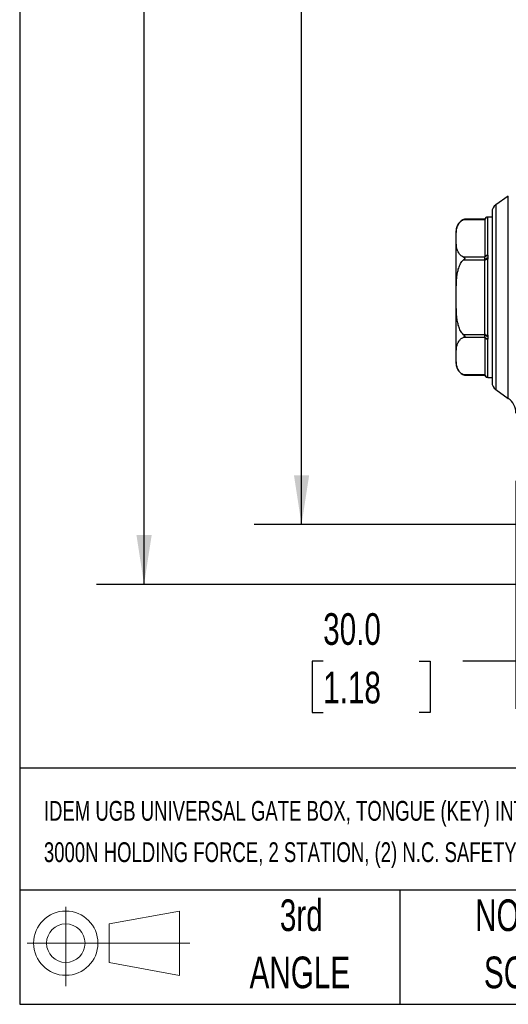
# Model space of a CAD drawing. Header units: millimetres. Extents: x 19 to 819, y 19 to 629.
# Tile 1 of 43: x 19 to 117, y 19 to 217. Entities that reach past the tile are written whole.
import ezdxf

# ---------------------------------------------------------------- set-up
doc = ezdxf.new("R2010")
doc.units = ezdxf.units.MM
doc.header["$LTSCALE"] = 3
doc.layers.add('DIMENSIONS', color=140, linetype='Continuous', lineweight=25)
doc.layers.add('TEXT', color=140, linetype='Continuous', lineweight=25)
doc.styles.add('SLDTEXTSTYLE0', font='TXT', dxfattribs={"width": 0.7})
doc.dimstyles.new('SLDDIMSTYLE0', dxfattribs={"dimtxt": 6.474023, "dimasz": 9.906, "dimexe": 0, "dimexo": 0.0625, "dimgap": 1.618506, "dimtad": 0, "dimtih": 1, "dimtoh": 1, "dimlfac": 0.833333, "dimrnd": 1e-09, "dimzin": 4, "dimdsep": 46, "dimtxsty": 'SLDTEXTSTYLE0', "dimsah": 1, "dimcen": 0.09, "dimadec": 0, "dimazin": 1, "dimtfac": 1, "dimtofl": 0, "dimtmove": 0, "dimatfit": 3, "dimfxl": 0, "dimfrac": 2, "dimtolj": 1, "dimtzin": 12, "dimarcsym": 0})
doc.dimstyles.new('SLDDIMSTYLE2', dxfattribs={"dimtxt": 6.474023, "dimasz": 9.906, "dimexe": 0, "dimexo": 0.0625, "dimgap": 1.618506, "dimtad": 0, "dimtih": 1, "dimtoh": 1, "dimlfac": 0.833333, "dimrnd": 1e-09, "dimzin": 12, "dimdsep": 46, "dimtxsty": 'SLDTEXTSTYLE0', "dimsah": 1, "dimcen": 0.09, "dimadec": 0, "dimazin": 3, "dimtfac": 1, "dimtofl": 0, "dimtmove": 0, "dimatfit": 3, "dimfxl": 0, "dimfrac": 2, "dimtolj": 1, "dimtzin": 12, "dimarcsym": 0})

# ---------------------------------------------------------------- blocks, each defined once
blk = doc.blocks.new('Block11')
at = {"color": 7, "linetype": 'Continuous', "lineweight": 18}
for p, q in [((7.77, 15.93), (7.77, 0)), ((16.44, 12.5), (30.53, 15.1)), ((30.53, 15.1), (30.53, 2.19)), ((16.44, 4.79), (16.44, 12.5)), ((0, 8.65), (32.62, 8.65)), ((16.44, 4.79), (30.53, 2.19))]:
    blk.add_line(p, q, dxfattribs=at)
for radius in [6.45, 3.86]:
    blk.add_circle((7.77, 8.65), radius, dxfattribs=at)
blk = doc.blocks.new('Block12')
at = {"color": 7, "linetype": 'Continuous'}
blk.add_blockref('Block11', (0, 0), dxfattribs=at)
blk = doc.blocks.new('_D')
at = {"layer": 'DIMENSIONS'}
for p, q in [((154.5, 140.51), (154.5, 78.33)), ((118.5, 124.06), (118.5, 78.33)), ((79.87, 87.85), (77.69, 87.85)), ((77.69, 87.85), (77.69, 77.57)), ((99.1, 87.85), (101.28, 87.85)), ((101.28, 87.85), (101.28, 77.57)), ((118.5, 87.85), (107.88, 87.85)), ((154.5, 87.85), (118.5, 87.85)), ((77.69, 77.57), (79.87, 77.57)), ((101.28, 77.57), (99.1, 77.57))]:
    blk.add_line(p, q, dxfattribs=at)
for points in [[(118.5, 87.85), (128.41, 86.33), (128.41, 89.38)], [(154.5, 87.85), (144.6, 89.38), (144.6, 86.33)]]:
    blk.add_solid(points, dxfattribs=at)
at = {"layer": 'DIMENSIONS', "char_height": 6.35, "attachment_point": 1, "style": 'SLDTEXTSTYLE0'}
for s, insert in [('30.0', (79.87, 97.49)), ('1.18', (79.87, 85.75))]:
    blk.add_mtext(s, dxfattribs=dict(at, insert=insert))
blk = doc.blocks.new('_D_3')
at = {"layer": 'DIMENSIONS'}
for p, q in [((117.09, 349.27), (66.01, 349.27)), ((75.53, 349.27), (75.53, 244.63)), ((65.92, 232.89), (63.74, 232.89)), ((63.74, 232.89), (63.74, 222.6)), ((85.15, 232.89), (87.33, 232.89)), ((87.33, 232.89), (87.33, 222.6)), ((63.74, 222.6), (65.92, 222.6)), ((87.33, 222.6), (85.15, 222.6)), ((75.53, 115.27), (75.53, 221.16)), ((120.69, 115.27), (66.01, 115.27))]:
    blk.add_line(p, q, dxfattribs=at)
for points in [[(75.53, 349.27), (74.01, 339.36), (77.06, 339.36)], [(75.53, 115.27), (77.06, 125.17), (74.01, 125.17)]]:
    blk.add_solid(points, dxfattribs=at)
at = {"layer": 'DIMENSIONS', "char_height": 6.35, "attachment_point": 1, "style": 'SLDTEXTSTYLE0'}
for s, insert in [('195.0', (63.22, 242.53)), ('7.68', (65.92, 230.79))]:
    blk.add_mtext(s, dxfattribs=dict(at, insert=insert))
blk = doc.blocks.new('_D_4')
at = {"layer": 'DIMENSIONS'}
for p, q in [((151.61, 351.07), (34.45, 351.07)), ((43.97, 351.07), (43.97, 244.63)), ((34.35, 232.89), (32.18, 232.89)), ((32.18, 232.89), (32.18, 222.6)), ((53.59, 232.89), (55.76, 232.89)), ((55.76, 232.89), (55.76, 222.6)), ((32.18, 222.6), (34.35, 222.6)), ((55.76, 222.6), (53.59, 222.6)), ((43.97, 103.27), (43.97, 221.16)), ((158.36, 103.27), (34.45, 103.27))]:
    blk.add_line(p, q, dxfattribs=at)
for points in [[(43.97, 351.07), (42.45, 341.16), (45.5, 341.16)], [(43.97, 103.27), (45.5, 113.17), (42.45, 113.17)]]:
    blk.add_solid(points, dxfattribs=at)
at = {"layer": 'DIMENSIONS', "char_height": 6.35, "attachment_point": 1, "style": 'SLDTEXTSTYLE0'}
for s, insert in [('206.5', (31.66, 242.53)), ('8.13', (34.35, 230.79))]:
    blk.add_mtext(s, dxfattribs=dict(at, insert=insert))

msp = doc.modelspace()

# ---------------------------------------------------------------- linework, layer by layer
for p, q in [((116.966135, 181.153896), (114.468822, 179.405259)), ((116.966135, 140.581716), (116.966135, 181.153896)), ((114.468822, 179.405259), (114.468822, 142.330353)), ((108.013289, 176.421622), (112.261259, 176.421622)), ((112.26133, 176.502007), (108.240259, 176.502007)), ((113.701259, 176.947806), (112.841106, 176.947806)), ((112.861259, 169.299156), (112.861259, 176.94135)), ((112.261259, 168.904522), (108.013289, 168.904522)), ((108.013289, 168.384907), (112.261259, 168.384907)), ((112.261259, 168.984553), (112.261259, 168.904522)), ((112.261259, 168.384907), (112.261259, 168.224843)), ((112.861259, 153.225612), (112.861259, 168.51)), ((112.261259, 153.350706), (108.013289, 153.350706)), ((108.013289, 152.83109), (112.261259, 152.83109)), ((112.261259, 153.510769), (112.261259, 153.350706)), ((112.261259, 152.83109), (112.261259, 152.751059)), ((112.861259, 144.794262), (112.861259, 152.436456)), ((112.261259, 145.31399), (108.013289, 145.31399)), ((108.240259, 145.233605), (112.261259, 145.233605)), ((112.841106, 144.787806), (113.701259, 144.787806)), ((114.468822, 142.330353), (116.966135, 140.581716))]:
    msp.add_line(p, q)
at = {"flags": 128}
for points in [[(112.261259, 168.984553), (112.272788, 169.045929), (112.306932, 169.104946), (112.362378, 169.159337), (112.436995, 169.207011), (112.527917, 169.246136), (112.631649, 169.275208), (112.744205, 169.293111), (112.861259, 169.299156)], [(112.261259, 168.224843), (112.272788, 168.280475), (112.306932, 168.333968), (112.362378, 168.383268), (112.436995, 168.42648), (112.527917, 168.461942), (112.631649, 168.488294), (112.744205, 168.504521), (112.861259, 168.51)], [(112.261259, 153.510769), (112.272788, 153.455137), (112.306932, 153.401644), (112.362378, 153.352344), (112.436995, 153.309132), (112.527917, 153.27367), (112.631649, 153.247318), (112.744205, 153.231091), (112.861259, 153.225612)], [(112.861259, 152.436456), (112.744205, 152.442501), (112.631649, 152.460404), (112.527917, 152.489476), (112.436995, 152.528601), (112.362378, 152.576275), (112.306932, 152.630666), (112.272788, 152.689683), (112.261259, 152.751059)]]:
    msp.add_lwpolyline(points, dxfattribs=at)
for centre, radius, start, end in [((115.501259, 177.930785), 1.8, 125, 180), ((108.901259, 174.194827), 2.4, 105.98686393, 180), ((112.856271, 176.345781), 0.599825, 90.13876998, 172.73612258), ((112.861139, 176.34147), 0.59988, 89.98849777, 179.98849315), ((112.726, 168.592263), 0.559901, 76.69860553, 146.10282084), ((112.80353, 168.030474), 0.647827, 85.45914035, 146.8309999), ((112.80353, 153.705138), 0.647827, 213.1690001, 274.54085965), ((112.726, 153.143349), 0.559901, 213.89717916, 283.30139447), ((108.901259, 147.540785), 2.4, 180, 254.01313607), ((112.861139, 145.394142), 0.59988, 180.01150685, 270.01150223), ((112.856271, 145.389831), 0.599825, 187.26387742, 269.86123002), ((115.501259, 143.804827), 1.8, 180, 235), ((114.901259, 137.632768), 3.6, 0, 55)]:
    msp.add_arc(centre, radius, start, end)
for points, knots in [([(113.701259, 177.930785), (113.701259, 177.930785), (113.701259, 176.132993), (113.701259, 169.733316), (113.701259, 165.393061), (113.701259, 156.342551), (113.701259, 152.002296), (113.701259, 145.602619), (113.701259, 143.804827), (113.701259, 143.804827)], [0, 0, 0, 0, 0.25, 0.25, 0.5, 0.5, 0.75, 0.75, 1, 1, 1, 1]), ([(108.013289, 168.904522), (107.754846, 169.011023), (107.561114, 169.144171), (107.23944, 169.434566), (107.11904, 169.587143), (106.923148, 169.900491), (106.848347, 170.062172), (106.730689, 170.385208), (106.68748, 170.547188), (106.586851, 171.033987), (106.557534, 171.359638), (106.523587, 172.011669), (106.519192, 172.338056), (106.519227, 172.991093), (106.523662, 173.317853), (106.557826, 173.970174), (106.587336, 174.295875), (106.688321, 174.782326), (106.731659, 174.944118), (106.849479, 175.26655), (106.924095, 175.427436), (107.119967, 175.740213), (107.242347, 175.894412), (107.480924, 176.109475), (107.569422, 176.178275), (107.771292, 176.307868), (107.885239, 176.368854), (108.013289, 176.421622)], [0, 0, 0, 0, 0.0625, 0.0625, 0.125, 0.125, 0.1875, 0.1875, 0.25, 0.25, 0.375, 0.375, 0.5, 0.5, 0.625, 0.625, 0.75, 0.75, 0.8125, 0.8125, 0.875, 0.875, 0.9375, 0.9375, 0.96875, 0.96875, 1, 1, 1, 1]), ([(108.240259, 176.502007), (108.240259, 176.502007), (108.201383, 176.490526), (108.114382, 176.461101), (108.064702, 176.442809), (108.013289, 176.421622)], [0, 0, 0, 0, 0.5, 0.5, 1, 1, 1, 1]), ([(112.841106, 176.947806), (112.776878, 176.941806), (112.64481, 176.92947), (112.466938, 176.829999), (112.326529, 176.682501), (112.281758, 176.557849), (112.259999, 176.497268)], [0, 0, 0, 0, 0.2433374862, 0.5003529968, 0.7571737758, 1, 1, 1, 1]), ([(112.261259, 176.421622), (112.261354, 176.444564), (112.26155, 176.492367), (112.261404, 176.495311), (112.261328, 176.496843)], [0, 0, 0, 0, 0.4799332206, 1, 1, 1, 1]), ([(112.261259, 176.341591), (112.261259, 176.301853), (112.261259, 176.222372), (112.261259, 175.807864), (112.261259, 175.177888), (112.261259, 174.309406), (112.261259, 173.228277), (112.261259, 171.602685), (112.261259, 170.08672), (112.261259, 169.10116)], [0, 0, 0, 0, 0.124314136, 0.2486484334, 0.3768796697, 0.5051515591, 0.633382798, 0.76165469, 1, 1, 1, 1]), ([(112.854818, 176.945604), (112.856697, 176.94504), (112.860482, 176.943903), (112.860999, 176.942205), (112.861259, 176.94135)], [0, 0, 0, 0, 0.496300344, 1, 1, 1, 1]), ([(106.501259, 147.540785), (106.501259, 147.540785), (106.501259, 148.944948), (106.501259, 153.943409), (106.501259, 157.33336), (106.501259, 164.402252), (106.501259, 167.792203), (106.501259, 172.790664), (106.501259, 174.194827), (106.501259, 174.194827)], [0, 0, 0, 0, 0.25, 0.25, 0.5, 0.5, 0.75, 0.75, 1, 1, 1, 1]), ([(108.013289, 153.350706), (107.754846, 153.563709), (107.561114, 153.830004), (107.23944, 154.410794), (107.11904, 154.715947), (106.923148, 155.342643), (106.848347, 155.666005), (106.730689, 156.312078), (106.68748, 156.636039), (106.586851, 157.609637), (106.557534, 158.260937), (106.523587, 159.564999), (106.519192, 160.217775), (106.519227, 161.523848), (106.523662, 162.177369), (106.557826, 163.482011), (106.587336, 164.133412), (106.688321, 165.106314), (106.731659, 165.429898), (106.849479, 166.074761), (106.924095, 166.396534), (107.119967, 167.022087), (107.242347, 167.330487), (107.480924, 167.760612), (107.569422, 167.898211), (107.771292, 168.157398), (107.885239, 168.279371), (108.013289, 168.384907)], [0, 0, 0, 0, 0.0625, 0.0625, 0.125, 0.125, 0.1875, 0.1875, 0.25, 0.25, 0.375, 0.375, 0.5, 0.5, 0.625, 0.625, 0.75, 0.75, 0.8125, 0.8125, 0.875, 0.875, 0.9375, 0.9375, 0.96875, 0.96875, 1, 1, 1, 1]), ([(108.013289, 168.904522), (108.064764, 168.883309), (108.114637, 168.857911), (108.202042, 168.788695), (108.240433, 168.742168), (108.240171, 168.655664), (108.230056, 168.625467), (108.199527, 168.57017), (108.179482, 168.544294), (108.114224, 168.470758), (108.064607, 168.427202), (108.013289, 168.384907)], [0, 0, 0, 0, 0.25, 0.25, 0.5, 0.5, 0.625, 0.625, 0.75, 0.75, 1, 1, 1, 1]), ([(112.261259, 168.384907), (112.261259, 168.490423), (112.26126, 168.594195), (112.261259, 168.775331), (112.261259, 168.851763), (112.261259, 168.904522)], [0, 0, 0, 0, 0.5, 0.5, 1, 1, 1, 1]), ([(112.854818, 169.137143), (112.851187, 169.089685), (112.845362, 169.013554), (112.839503, 168.907854), (112.845361, 168.801833), (112.851186, 168.724487), (112.854818, 168.676267)], [0, 0, 0, 0, 0.3116831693, 0.499999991, 0.6882853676, 1, 1, 1, 1]), ([(112.861259, 169.299156), (112.860999, 169.272003), (112.860482, 169.218096), (112.856697, 169.163994), (112.854818, 169.137143)], [0, 0, 0, 0, 0.503699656, 1, 1, 1, 1]), ([(112.854818, 168.676267), (112.856697, 168.648852), (112.860482, 168.593613), (112.860999, 168.538008), (112.861259, 168.51)], [0, 0, 0, 0, 0.496300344, 1, 1, 1, 1]), ([(108.013289, 145.31399), (107.754846, 145.420491), (107.561114, 145.553639), (107.23944, 145.844034), (107.11904, 145.996611), (106.923148, 146.309959), (106.848347, 146.47164), (106.730689, 146.794676), (106.68748, 146.956656), (106.586851, 147.443455), (106.557534, 147.769106), (106.523587, 148.421137), (106.519192, 148.747524), (106.519227, 149.400561), (106.523662, 149.727321), (106.557826, 150.379642), (106.587336, 150.705343), (106.688321, 151.191794), (106.731659, 151.353586), (106.849479, 151.676018), (106.924095, 151.836904), (107.119967, 152.149681), (107.242347, 152.30388), (107.480924, 152.518943), (107.569422, 152.587743), (107.771292, 152.717336), (107.885239, 152.778322), (108.013289, 152.83109)], [0, 0, 0, 0, 0.0625, 0.0625, 0.125, 0.125, 0.1875, 0.1875, 0.25, 0.25, 0.375, 0.375, 0.5, 0.5, 0.625, 0.625, 0.75, 0.75, 0.8125, 0.8125, 0.875, 0.875, 0.9375, 0.9375, 0.96875, 0.96875, 1, 1, 1, 1]), ([(108.013289, 153.350706), (108.064764, 153.308281), (108.114637, 153.26452), (108.202042, 153.165762), (108.240433, 153.107915), (108.240171, 153.02149), (108.230056, 152.994274), (108.199527, 152.948449), (108.179482, 152.92898), (108.114224, 152.87752), (108.064607, 152.852238), (108.013289, 152.83109)], [0, 0, 0, 0, 0.25, 0.25, 0.5, 0.5, 0.625, 0.625, 0.75, 0.75, 1, 1, 1, 1]), ([(112.261259, 152.83109), (112.261259, 152.883849), (112.26126, 152.960023), (112.261259, 153.141101), (112.261259, 153.245188), (112.261259, 153.350706)], [0, 0, 0, 0, 0.5, 0.5, 1, 1, 1, 1]), ([(112.261259, 152.634452), (112.261259, 152.150363), (112.261259, 151.142515), (112.261259, 149.769485), (112.261259, 148.504805), (112.261259, 147.425964), (112.261259, 146.562249), (112.261259, 145.698783), (112.261259, 145.51511), (112.261259, 145.394021)], [0, 0, 0, 0, 0.1148663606, 0.2391458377, 0.3673205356, 0.4955358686, 0.6237105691, 0.7519259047, 1, 1, 1, 1]), ([(112.854818, 153.059345), (112.848688, 152.981751), (112.841103, 152.904566), (112.841109, 152.750941), (112.848692, 152.674542), (112.854818, 152.598469)], [0, 0, 0, 0, 0.5, 0.5, 1, 1, 1, 1]), ([(112.861259, 153.225612), (112.860999, 153.197604), (112.860482, 153.141999), (112.856697, 153.08676), (112.854818, 153.059345)], [0, 0, 0, 0, 0.503699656, 1, 1, 1, 1]), ([(112.854818, 152.598469), (112.856697, 152.571618), (112.860482, 152.517516), (112.860999, 152.463609), (112.861259, 152.436456)], [0, 0, 0, 0, 0.496300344, 1, 1, 1, 1]), ([(108.013289, 145.31399), (108.064669, 145.292816), (108.114445, 145.274486), (108.201753, 145.244966), (108.240259, 145.233605), (108.240259, 145.233605)], [0, 0, 0, 0, 0.5, 0.5, 1, 1, 1, 1]), ([(112.260132, 145.237846), (112.281927, 145.177314), (112.32677, 145.052768), (112.467174, 144.905449), (112.644953, 144.806115), (112.776924, 144.793797), (112.841106, 144.787806)], [0, 0, 0, 0, 0.2428611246, 0.4996836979, 0.7566804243, 1, 1, 1, 1]), ([(112.861259, 144.794262), (112.860999, 144.793407), (112.860482, 144.791709), (112.856697, 144.790572), (112.854818, 144.790008)], [0, 0, 0, 0, 0.50369965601, 1, 1, 1, 1])]:
    msp.add_open_spline(points, degree=3, knots=knots)
for points in [[(112.841106, 176.947806), (112.841105, 176.947806), (112.848691, 176.947072), (112.854818, 176.945604)], [(112.261259, 153.510769), (112.261259, 158.10148), (112.261259, 163.634132), (112.261259, 168.224843)], [(112.261259, 145.233605), (112.26126, 145.233605), (112.261259, 145.261252), (112.261259, 145.31399)], [(112.854818, 144.790008), (112.848689, 144.788539), (112.841107, 144.787806), (112.841106, 144.787806)]]:
    msp.add_open_spline(points, degree=3)
at = {"layer": 'TEXT'}
for p, q in [((19.05, 628.65), (19.05, 19.05)), ((819.15, 66.378323), (19.05, 66.378323)), ((819.15, 41.91), (19.05, 41.91)), ((95.25, 41.91), (95.25, 19.05)), ((19.05, 19.05), (819.15, 19.05))]:
    msp.add_line(p, q, dxfattribs=at)

# ---------------------------------------------------------------- block references
msp.add_blockref('Block12', (20.513816, 22.661566), dxfattribs=at)

# ---------------------------------------------------------------- texts
at = {"layer": 'TEXT', "style": 'SLDTEXTSTYLE0'}
for s, insert, char_height, attachment_point in [('IDEM UGB UNIVERSAL GATE BOX, TONGUE (KEY) INTERLOCK UNIQUELY CODED RFID, REAR RELEASE WITH REAR RELEASE, SOLENOID, 24 VDC TO UNLOCK,', (23.897203, 59.835631), 3.96875, 1), ('3000N HOLDING FORCE, 2 STATION, (2) N.C. SAFETY OUTPUT(S), (2) STATUS MONITORING OUTPUT(S), DIE-CAST ALUMINUM BODY.', (23.897203, 51.543965), 3.96875, 1), ('3rd', (75.487354, 40.09198), 6.35, 2), ('NOT TO', (121.547321, 40.09198), 6.35, 2), ('ANGLE', (75.194843, 28.625313), 6.35, 2), ('SCALE', (121.836158, 28.625312), 6.35, 2)]:
    msp.add_mtext(s, dxfattribs=dict(at, insert=insert, char_height=char_height, attachment_point=attachment_point))

# ---------------------------------------------------------------- dimensions: what is measured, and where the dimension line sits
at = {"layer": 'DIMENSIONS'}
for base, p1, p2, dimstyle, picture, middle in [((43.971112, 351.067806), (162.174238, 103.267806), (155.422799, 351.067806), 'SLDDIMSTYLE2', '_D_4', (43.971112, 232.894081)), ((75.534863, 349.267806), (124.501259, 115.267806), (120.901259, 349.267806), 'SLDDIMSTYLE0', '_D_3', (75.534863, 232.894081))]:
    dim = msp.add_linear_dim(base=base, p1=p1, p2=p2, angle=90, dimstyle=dimstyle, dxfattribs=at)
    dim.commit()
    dim.dimension.update_dxf_attribs({"geometry": picture, "text_midpoint": middle, "dimtype": 160})
dim = msp.add_linear_dim(base=(118.501259, 87.854492), p1=(154.501259, 144.319806), p2=(118.501259, 127.867806), dimstyle='SLDDIMSTYLE0', dxfattribs=at)
dim.commit()
dim.dimension.update_dxf_attribs({"geometry": '_D', "text_midpoint": (89.485457, 87.854492), "dimtype": 160})

doc.saveas('drawing.dxf')
